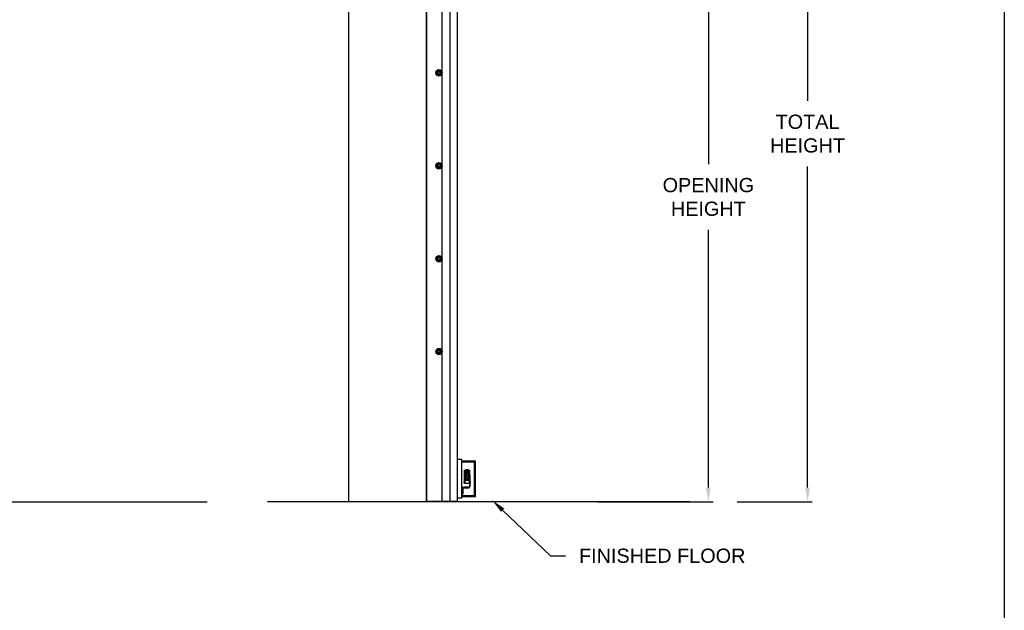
# Model space of a CAD drawing. Header units: inches. Extents: x 170 to 312, y 215 to 248.
# Tile 27 of 256: x 182.56 to 189.06, y 219.7 to 223.6. Entities that reach past the tile are written whole.
import ezdxf
from ezdxf import colors
from ezdxf.entities.mleader import LeaderData, LeaderLine
from ezdxf.math import Vec2, Vec3

# ---------------------------------------------------------------- set-up
doc = ezdxf.new("R2010")
doc.units = ezdxf.units.IN
doc.header["$LTSCALE"] = 0.25
doc.header["$MEASUREMENT"] = 0
doc.layers.add('ANNOTATIONS', color=1, linetype='Continuous')
doc.layers.add('MOTOR LH', color=7, linetype='Continuous')
doc.styles.add('ARIAL', font='arial.ttf', dxfattribs={"height": 0.09375})
doc.dimstyles.new('STANDARD$0', dxfattribs={"dimtxt": 0.09375, "dimasz": 0.09375, "dimexe": 0.03125, "dimexo": 0.046875, "dimgap": 0.09, "dimtad": 0, "dimtih": 1, "dimtoh": 1, "dimdec": 4, "dimzin": 0, "dimdsep": 46, "dimtxsty": 'ARIAL', "dimcen": 0.09, "dimadec": 0, "dimazin": 0, "dimtfac": 1, "dimtdec": 4, "dimtofl": 0, "dimtmove": 0, "dimatfit": 1, "dimfxl": 1, "dimtolj": 1, "dimtzin": 0, "dimarcsym": 0})

# ---------------------------------------------------------------- blocks, each defined once
blk = doc.blocks.new('*D90')
at = {"layer": 'ANNOTATIONS', "color": 0, "lineweight": -2, "transparency": 16777216}
for p, q in [((185.2897, 224.4367), (187.1357, 224.4367)), ((187.1044, 224.343), (187.1044, 222.6434)), ((187.1044, 220.5089), (187.1044, 222.2085)), ((186.3739, 220.4151), (187.1357, 220.4151))]:
    blk.add_line(p, q, dxfattribs=at)
at = {"layer": 'ANNOTATIONS', "color": 0, "transparency": 16777216}
for points in [[(187.0888, 224.343), (187.12, 224.343), (187.1044, 224.4367)], [(187.0888, 220.5089), (187.12, 220.5089), (187.1044, 220.4151)]]:
    blk.add_solid(points, dxfattribs=at)
at = {"layer": 'defpoints', "color": 0, "transparency": 16777216}
for p in [(185.2428, 224.4367), (186.327, 220.4151), (187.1044, 220.4151)]:
    blk.add_point(p, dxfattribs=at)
at = {"layer": 'ANNOTATIONS', "color": 0, "transparency": 16777216, "insert": (187.1044, 222.4259), "char_height": 0.09375, "attachment_point": 5, "style": 'ARIAL'}
blk.add_mtext('\\A1;OPENING\\PHEIGHT', dxfattribs=at)
blk = doc.blocks.new('*D91')
at = {"layer": 'ANNOTATIONS', "color": 0, "lineweight": -2, "transparency": 16777216}
for p, q in [((185.2897, 225.2727), (187.7907, 225.2727)), ((187.7594, 225.179), (187.7594, 223.0613)), ((187.7594, 220.5089), (187.7594, 222.6265)), ((187.2942, 220.4151), (187.7907, 220.4151))]:
    blk.add_line(p, q, dxfattribs=at)
at = {"layer": 'ANNOTATIONS', "color": 0, "transparency": 16777216}
for points in [[(187.7438, 225.179), (187.775, 225.179), (187.7594, 225.2727)], [(187.7438, 220.5089), (187.775, 220.5089), (187.7594, 220.4151)]]:
    blk.add_solid(points, dxfattribs=at)
at = {"layer": 'defpoints', "color": 0, "transparency": 16777216}
for p in [(185.2428, 225.2727), (187.2474, 220.4151), (187.7594, 220.4151)]:
    blk.add_point(p, dxfattribs=at)
at = {"layer": 'ANNOTATIONS', "color": 0, "transparency": 16777216, "insert": (187.7594, 222.8439), "char_height": 0.09375, "attachment_point": 5, "style": 'ARIAL'}
blk.add_mtext('\\A1;TOTAL\\PHEIGHT', dxfattribs=at)

msp = doc.modelspace()

# ---------------------------------------------------------------- linework, layer by layer
at = {"layer": 'defpoints'}
msp.add_lwpolyline([(189.05875, 214.75854), (169.58887, 214.75854), (169.58887, 227.49365), (189.05875, 227.49365)], close=True, dxfattribs=at)
at = {"layer": 'MOTOR LH'}
for p, q in [((184.72721, 225.91347), (184.72721, 220.41511)), ((185.24283, 220.41511), (185.24283, 225.91347)), ((185.24466, 220.41779), (185.24466, 225.22508)), ((185.34685, 220.41779), (185.34685, 225.22508)), ((185.39688, 224.94831), (185.39688, 220.41511)), ((185.44691, 220.41779), (185.44691, 224.60767)), ((185.47672, 220.69471), (185.44691, 220.69471)), ((185.47672, 220.43923), (185.47672, 220.69471)), ((185.47672, 220.68406), (185.56652, 220.68406)), ((185.47672, 220.67766), (185.56012, 220.67766)), ((185.56012, 220.45628), (185.56012, 220.67766)), ((185.56652, 220.44987), (185.56652, 220.68406)), ((185.49461, 220.62346), (185.52813, 220.62346)), ((185.49461, 220.57875), (185.49461, 220.62346)), ((185.49461, 220.61639), (185.49595, 220.61676)), ((185.49595, 220.62346), (185.49595, 220.60258)), ((185.49595, 220.61676), (185.52679, 220.61676)), ((185.50735, 220.61542), (185.49997, 220.61676)), ((185.49997, 220.61676), (185.49997, 220.58815)), ((185.50399, 220.62682), (185.50064, 220.62346)), ((185.50399, 220.62682), (185.50802, 220.62682)), ((185.50735, 220.61542), (185.51539, 220.61542)), ((185.50735, 220.61542), (185.50735, 220.59213)), ((185.50802, 220.62682), (185.51137, 220.62346)), ((185.51472, 220.62682), (185.51137, 220.62346)), ((185.51472, 220.62682), (185.51875, 220.62682)), ((185.52277, 220.61676), (185.51539, 220.61542)), ((185.51539, 220.61542), (185.51539, 220.59213)), ((185.51875, 220.62682), (185.5221, 220.62346)), ((185.52277, 220.61676), (185.52277, 220.58815)), ((185.52679, 220.60258), (185.52679, 220.62346)), ((185.52679, 220.61676), (185.52813, 220.61639)), ((185.52813, 220.62346), (185.52813, 220.57875)), ((185.48991, 220.54568), (185.48991, 220.54031)), ((185.50215, 220.59182), (185.49293, 220.57585)), ((185.49293, 220.57585), (185.4954, 220.57585)), ((185.49293, 220.57585), (185.50215, 220.55989)), ((185.49595, 220.60258), (185.49461, 220.6027)), ((185.49461, 220.53629), (185.49461, 220.57295)), ((185.49729, 220.55775), (185.49579, 220.53629)), ((185.49997, 220.60258), (185.49595, 220.60258)), ((185.49729, 220.60258), (185.49729, 220.58495)), ((185.49729, 220.56676), (185.49729, 220.55775)), ((185.49729, 220.55775), (185.52545, 220.55775)), ((185.50735, 220.60201), (185.49997, 220.60258)), ((185.50215, 220.59182), (185.50339, 220.58968)), ((185.52059, 220.59182), (185.50215, 220.59182)), ((185.50339, 220.56203), (185.50215, 220.55989)), ((185.50215, 220.55989), (185.52059, 220.55989)), ((185.50735, 220.59213), (185.50627, 220.59182)), ((185.51539, 220.60201), (185.50735, 220.60201)), ((185.52277, 220.60258), (185.51539, 220.60201)), ((185.51648, 220.59182), (185.51539, 220.59213)), ((185.52059, 220.59182), (185.51935, 220.58968)), ((185.52059, 220.55989), (185.51935, 220.56203)), ((185.52981, 220.57585), (185.52059, 220.59182)), ((185.52059, 220.55989), (185.52981, 220.57585)), ((185.52679, 220.60258), (185.52277, 220.60258)), ((185.52545, 220.58495), (185.52545, 220.60258)), ((185.52545, 220.55775), (185.52545, 220.56676)), ((185.52695, 220.53629), (185.52545, 220.55775)), ((185.52813, 220.6027), (185.52679, 220.60258)), ((185.52981, 220.57585), (185.52734, 220.57585)), ((185.52813, 220.59074), (185.53015, 220.59074)), ((185.52813, 220.57295), (185.52813, 220.51497)), ((185.53015, 220.59074), (185.53015, 220.51497)), ((185.53388, 220.54561), (185.5339, 220.54562)), ((185.47672, 220.51161), (185.52781, 220.51161)), ((185.48312, 220.49908), (185.48312, 220.46665)), ((185.52168, 220.50521), (185.48925, 220.50521)), ((185.52813, 220.53629), (185.49461, 220.53629)), ((185.49461, 220.51161), (185.49461, 220.51363)), ((185.49461, 220.51363), (185.52679, 220.51363)), ((185.52781, 220.51161), (185.52781, 220.51134)), ((176.05822, 220.41511), (183.79437, 220.41511)), ((186.97977, 220.41511), (184.19323, 220.41511)), ((185.24466, 220.41779), (185.44691, 220.41779)), ((185.47672, 220.43923), (185.44691, 220.43923)), ((185.47699, 220.46052), (185.47672, 220.46052)), ((185.47672, 220.45628), (185.56012, 220.45628)), ((185.47672, 220.44987), (185.56652, 220.44987))]:
    msp.add_line(p, q, dxfattribs=at)
at = {"layer": 'MOTOR LH', "flags": 128}
for points in [[(185.53426, 220.54362), (185.53424, 220.54361), (185.53421, 220.54361), (185.53417, 220.54361), (185.53413, 220.5436), (185.53408, 220.5436), (185.53402, 220.54359), (185.53395, 220.54359), (185.53388, 220.54358)], [(185.53388, 220.54241), (185.53395, 220.54241), (185.53402, 220.5424), (185.53408, 220.54239), (185.53413, 220.54239), (185.53417, 220.54239), (185.53421, 220.54238), (185.53424, 220.54238), (185.53426, 220.54238)]]:
    msp.add_lwpolyline(points, dxfattribs=at)
at = {"layer": 'MOTOR LH'}
for centre, radius in [((185.32556, 223.2451), 0.02129), ((185.32556, 223.2451), 0.01277), ((185.32556, 223.2451), 0.00852), ((185.32556, 223.2451), 0.0075), ((185.32556, 222.63195), 0.02129), ((185.32556, 222.63195), 0.01277), ((185.32556, 222.63195), 0.00852), ((185.32556, 222.63195), 0.0075), ((185.32556, 222.0188), 0.02129), ((185.32556, 222.0188), 0.01277), ((185.32556, 222.0188), 0.00852), ((185.32556, 222.0188), 0.0075), ((185.32556, 221.40564), 0.02129), ((185.32556, 221.40564), 0.01277), ((185.32556, 221.40564), 0.00852), ((185.32556, 221.40564), 0.0075), ((185.51137, 220.57585), 0.01597), ((185.51137, 220.57585), 0.00738), ((185.51137, 220.57585), 0.00671)]:
    msp.add_circle(centre, radius, dxfattribs=at)
for centre, radius, start, end in [((185.51137, 220.57585), 0.01676, 132.269594, 167.730406), ((185.51137, 220.57585), 0.01676, 192.269594, 227.730406), ((185.51137, 220.57585), 0.01676, 252.269594, 287.730406), ((185.51137, 220.57585), 0.01676, 12.269594, 47.730406), ((185.51137, 220.57585), 0.01676, 312.269594, 347.730406), ((185.53214, 220.54772), 0.000644, 35.783043, 90), ((185.52559, 220.543), 0.00872, 17.528167, 35.783043), ((185.52553, 220.543), 0.00875, 4.056065, 17.367813), ((185.48925, 220.49908), 0.00613, 90, 180), ((185.52168, 220.51134), 0.00613, 270, 0), ((185.52679, 220.51497), 0.00335, 270, 0), ((185.52679, 220.51497), 0.00134, 270, 0), ((185.53214, 220.53828), 0.000644, 270, 324.216957), ((185.52559, 220.543), 0.00872, 324.216957, 342.471833), ((185.52348, 220.543), 0.01042, 356.787808, 3.212192), ((185.52553, 220.543), 0.00875, 342.632118, 355.944005), ((185.54584, 220.55526), 0.01908, 231.2107, 231.273727), ((185.47699, 220.46665), 0.00613, 270, 0)]:
    msp.add_arc(centre, radius, start, end, dxfattribs=at)
for points, knots in [([(185.31917, 223.25617), (185.31828, 223.25565), (185.31646, 223.2546), (185.31434, 223.25338), (185.31314, 223.25268), (185.31278, 223.25248)], [0, 0, 0, 0, 0.4063029, 0.8272597, 1, 1, 1, 1]), ([(185.31278, 223.2451), (185.31278, 223.24527), (185.31278, 223.24638), (185.31278, 223.24844), (185.31278, 223.25072), (185.31278, 223.25204), (185.31278, 223.25248)], [0, 0, 0, 0, 0.0665057, 0.4352989, 0.8145616, 1, 1, 1, 1]), ([(185.31278, 223.23773), (185.31278, 223.23835), (185.31278, 223.23983), (185.31278, 223.24229), (185.31278, 223.24416), (185.31278, 223.2451)], [0, 0, 0, 0, 0.2654559, 0.628086, 1, 1, 1, 1]), ([(185.31278, 223.23773), (185.31378, 223.23715), (185.3158, 223.23599), (185.31801, 223.23471), (185.31914, 223.23406), (185.31917, 223.23404)], [0, 0, 0, 0, 0.4843391, 0.98632, 1, 1, 1, 1]), ([(185.32556, 223.25985), (185.32457, 223.25928), (185.32254, 223.25811), (185.32033, 223.25684), (185.3192, 223.25618), (185.31917, 223.25617)], [0, 0, 0, 0, 0.4843396, 0.98632, 1, 1, 1, 1]), ([(185.31917, 223.23404), (185.32007, 223.23352), (185.32189, 223.23247), (185.324, 223.23125), (185.32521, 223.23056), (185.32556, 223.23035)], [0, 0, 0, 0, 0.40629018, 0.82727519, 1, 1, 1, 1]), ([(185.33195, 223.25617), (185.33105, 223.25668), (185.32923, 223.25773), (185.32711, 223.25895), (185.32591, 223.25965), (185.32556, 223.25985)], [0, 0, 0, 0, 0.40630307, 0.82725964, 1, 1, 1, 1]), ([(185.33195, 223.25617), (185.33105, 223.25668), (185.32923, 223.25773), (185.32711, 223.25895), (185.32591, 223.25965), (185.32556, 223.25985)], [0, 0, 0, 0, 0.4062953, 0.8272611, 1, 1, 1, 1]), ([(185.32556, 223.23035), (185.32655, 223.23093), (185.32857, 223.23209), (185.33078, 223.23337), (185.33192, 223.23402), (185.33195, 223.23404)], [0, 0, 0, 0, 0.48432975, 0.98634069, 1, 1, 1, 1]), ([(185.32556, 223.23035), (185.32655, 223.23093), (185.32857, 223.23209), (185.33078, 223.23337), (185.33192, 223.23402), (185.33195, 223.23404)], [0, 0, 0, 0, 0.4843389, 0.9863397, 1, 1, 1, 1]), ([(185.33833, 223.25248), (185.33734, 223.25305), (185.33532, 223.25422), (185.33311, 223.25549), (185.33198, 223.25615), (185.33195, 223.25617)], [0, 0, 0, 0, 0.4843391, 0.98632, 1, 1, 1, 1]), ([(185.33833, 223.25248), (185.33734, 223.25305), (185.33532, 223.25422), (185.33311, 223.25549), (185.33198, 223.25615), (185.33195, 223.25617)], [0, 0, 0, 0, 0.4843494, 0.9863201, 1, 1, 1, 1]), ([(185.33195, 223.23404), (185.33284, 223.23456), (185.33466, 223.23561), (185.33678, 223.23683), (185.33798, 223.23753), (185.33833, 223.23773)], [0, 0, 0, 0, 0.4063026, 0.8272793, 1, 1, 1, 1]), ([(185.33195, 223.23404), (185.33284, 223.23456), (185.33466, 223.23561), (185.33678, 223.23683), (185.33798, 223.23753), (185.33833, 223.23773)], [0, 0, 0, 0, 0.4062946, 0.8272804, 1, 1, 1, 1]), ([(185.33833, 223.2451), (185.33833, 223.24527), (185.33833, 223.24638), (185.33833, 223.24844), (185.33833, 223.25072), (185.33833, 223.25204), (185.33833, 223.25248)], [0, 0, 0, 0, 0.0665057, 0.4352989, 0.8145616, 1, 1, 1, 1]), ([(185.33833, 223.23773), (185.33833, 223.23835), (185.33833, 223.23983), (185.33833, 223.24229), (185.33833, 223.24416), (185.33833, 223.2451)], [0, 0, 0, 0, 0.2654559, 0.628086, 1, 1, 1, 1]), ([(185.33833, 223.23773), (185.33833, 223.23835), (185.33833, 223.23983), (185.33833, 223.24229), (185.33833, 223.24416), (185.33833, 223.2451)], [0, 0, 0, 0, 0.2654541, 0.6280925, 1, 1, 1, 1]), ([(185.31917, 222.64301), (185.31828, 222.6425), (185.31646, 222.64145), (185.31434, 222.64022), (185.31314, 222.63953), (185.31278, 222.63933)], [0, 0, 0, 0, 0.4063027, 0.8272695, 1, 1, 1, 1]), ([(185.31278, 222.63195), (185.31278, 222.63212), (185.31278, 222.63322), (185.31278, 222.63529), (185.31278, 222.63756), (185.31278, 222.63889), (185.31278, 222.63933)], [0, 0, 0, 0, 0.0665254, 0.43527, 0.8145456, 1, 1, 1, 1]), ([(185.31278, 222.62457), (185.31278, 222.6252), (185.31278, 222.62668), (185.31278, 222.62914), (185.31278, 222.631), (185.31278, 222.63195)], [0, 0, 0, 0, 0.2654611, 0.6280578, 1, 1, 1, 1]), ([(185.32556, 222.6467), (185.32457, 222.64613), (185.32254, 222.64496), (185.32033, 222.64368), (185.3192, 222.64303), (185.31917, 222.64301)], [0, 0, 0, 0, 0.4843346, 0.9863304, 1, 1, 1, 1]), ([(185.33195, 222.64301), (185.33105, 222.64353), (185.32923, 222.64458), (185.32711, 222.6458), (185.32591, 222.6465), (185.32556, 222.6467)], [0, 0, 0, 0, 0.4062967, 0.8272676, 1, 1, 1, 1]), ([(185.33195, 222.64301), (185.33105, 222.64353), (185.32923, 222.64458), (185.32711, 222.6458), (185.32591, 222.6465), (185.32556, 222.6467)], [0, 0, 0, 0, 0.406289, 0.8272691, 1, 1, 1, 1]), ([(185.33833, 222.63933), (185.33734, 222.6399), (185.33532, 222.64107), (185.33311, 222.64234), (185.33198, 222.643), (185.33195, 222.64301)], [0, 0, 0, 0, 0.4843289, 0.98632, 1, 1, 1, 1]), ([(185.33833, 222.63933), (185.33734, 222.6399), (185.33532, 222.64107), (185.33311, 222.64234), (185.33198, 222.643), (185.33195, 222.64301)], [0, 0, 0, 0, 0.4843392, 0.9863201, 1, 1, 1, 1]), ([(185.33833, 222.63195), (185.33833, 222.63212), (185.33833, 222.63322), (185.33833, 222.63529), (185.33833, 222.63756), (185.33833, 222.63889), (185.33833, 222.63933)], [0, 0, 0, 0, 0.0665254, 0.43527, 0.8145456, 1, 1, 1, 1]), ([(185.33833, 222.62457), (185.33833, 222.6252), (185.33833, 222.62668), (185.33833, 222.62914), (185.33833, 222.631), (185.33833, 222.63195)], [0, 0, 0, 0, 0.2654611, 0.6280578, 1, 1, 1, 1]), ([(185.33833, 222.62457), (185.33833, 222.6252), (185.33833, 222.62668), (185.33833, 222.62914), (185.33833, 222.631), (185.33833, 222.63195)], [0, 0, 0, 0, 0.2654593, 0.6280643, 1, 1, 1, 1]), ([(185.31278, 222.62457), (185.31378, 222.624), (185.3158, 222.62283), (185.31801, 222.62156), (185.31914, 222.6209), (185.31917, 222.62089)], [0, 0, 0, 0, 0.4843391, 0.98632, 1, 1, 1, 1]), ([(185.31917, 222.62089), (185.32007, 222.62037), (185.32189, 222.61932), (185.324, 222.6181), (185.32521, 222.6174), (185.32556, 222.6172)], [0, 0, 0, 0, 0.4062965, 0.8272672, 1, 1, 1, 1]), ([(185.32556, 222.6172), (185.32655, 222.61777), (185.32857, 222.61894), (185.33078, 222.62022), (185.33192, 222.62087), (185.33195, 222.62089)], [0, 0, 0, 0, 0.4843348, 0.9863303, 1, 1, 1, 1]), ([(185.32556, 222.6172), (185.32655, 222.61777), (185.32857, 222.61894), (185.33078, 222.62022), (185.33192, 222.62087), (185.33195, 222.62089)], [0, 0, 0, 0, 0.484344, 0.9863293, 1, 1, 1, 1]), ([(185.33195, 222.62089), (185.33284, 222.6214), (185.33466, 222.62245), (185.33678, 222.62368), (185.33798, 222.62437), (185.33833, 222.62457)], [0, 0, 0, 0, 0.4062924, 0.8272695, 1, 1, 1, 1]), ([(185.33195, 222.62089), (185.33284, 222.6214), (185.33466, 222.62245), (185.33678, 222.62368), (185.33798, 222.62437), (185.33833, 222.62457)], [0, 0, 0, 0, 0.4062844, 0.8272706, 1, 1, 1, 1]), ([(185.31917, 222.02986), (185.31828, 222.02934), (185.31646, 222.02829), (185.31434, 222.02707), (185.31314, 222.02637), (185.31278, 222.02617)], [0, 0, 0, 0, 0.4062926, 0.8272597, 1, 1, 1, 1]), ([(185.31278, 222.0188), (185.31278, 222.01897), (185.31278, 222.02007), (185.31278, 222.02213), (185.31278, 222.02441), (185.31278, 222.02574), (185.31278, 222.02617)], [0, 0, 0, 0, 0.0665463, 0.4352904, 0.8145654, 1, 1, 1, 1]), ([(185.31278, 222.01142), (185.31278, 222.01205), (185.31278, 222.01352), (185.31278, 222.01599), (185.31278, 222.01785), (185.31278, 222.0188)], [0, 0, 0, 0, 0.2654613, 0.6280785, 1, 1, 1, 1]), ([(185.31278, 222.01142), (185.31378, 222.01085), (185.3158, 222.00968), (185.31801, 222.0084), (185.31914, 222.00775), (185.31917, 222.00773)], [0, 0, 0, 0, 0.484334, 0.9863304, 1, 1, 1, 1]), ([(185.32556, 222.03355), (185.32457, 222.03297), (185.32254, 222.03181), (185.32033, 222.03053), (185.3192, 222.02988), (185.31917, 222.02986)], [0, 0, 0, 0, 0.4843397, 0.9863305, 1, 1, 1, 1]), ([(185.31917, 222.00773), (185.32007, 222.00722), (185.32189, 222.00617), (185.324, 222.00495), (185.32521, 222.00425), (185.32556, 222.00405)], [0, 0, 0, 0, 0.4063027, 0.827269, 1, 1, 1, 1]), ([(185.33195, 222.02986), (185.33105, 222.03038), (185.32923, 222.03143), (185.32711, 222.03265), (185.32591, 222.03334), (185.32556, 222.03355)], [0, 0, 0, 0, 0.4062928, 0.8272596, 1, 1, 1, 1]), ([(185.33195, 222.02986), (185.33105, 222.03038), (185.32923, 222.03143), (185.32711, 222.03265), (185.32591, 222.03334), (185.32556, 222.03355)], [0, 0, 0, 0, 0.406285, 0.8272611, 1, 1, 1, 1]), ([(185.32556, 222.00405), (185.32655, 222.00462), (185.32857, 222.00579), (185.33078, 222.00706), (185.33192, 222.00772), (185.33195, 222.00773)], [0, 0, 0, 0, 0.4843298, 0.98632, 1, 1, 1, 1]), ([(185.32556, 222.00405), (185.32655, 222.00462), (185.32857, 222.00579), (185.33078, 222.00706), (185.33192, 222.00772), (185.33195, 222.00773)], [0, 0, 0, 0, 0.4843389, 0.986319, 1, 1, 1, 1]), ([(185.33833, 222.02617), (185.33734, 222.02675), (185.33532, 222.02791), (185.33311, 222.02919), (185.33198, 222.02984), (185.33195, 222.02986)], [0, 0, 0, 0, 0.4843391, 0.9863305, 1, 1, 1, 1]), ([(185.33833, 222.02617), (185.33734, 222.02675), (185.33532, 222.02791), (185.33311, 222.02919), (185.33198, 222.02984), (185.33195, 222.02986)], [0, 0, 0, 0, 0.4843494, 0.9863306, 1, 1, 1, 1]), ([(185.33195, 222.00773), (185.33284, 222.00825), (185.33466, 222.0093), (185.33678, 222.01052), (185.33798, 222.01122), (185.33833, 222.01142)], [0, 0, 0, 0, 0.4062965, 0.8272677, 1, 1, 1, 1]), ([(185.33195, 222.00773), (185.33284, 222.00825), (185.33466, 222.0093), (185.33678, 222.01052), (185.33798, 222.01122), (185.33833, 222.01142)], [0, 0, 0, 0, 0.4062885, 0.8272688, 1, 1, 1, 1]), ([(185.33833, 222.0188), (185.33833, 222.01897), (185.33833, 222.02007), (185.33833, 222.02213), (185.33833, 222.02441), (185.33833, 222.02574), (185.33833, 222.02617)], [0, 0, 0, 0, 0.0665463, 0.4352904, 0.8145654, 1, 1, 1, 1]), ([(185.33833, 222.01142), (185.33833, 222.01205), (185.33833, 222.01352), (185.33833, 222.01599), (185.33833, 222.01785), (185.33833, 222.0188)], [0, 0, 0, 0, 0.2654613, 0.6280785, 1, 1, 1, 1]), ([(185.33833, 222.01142), (185.33833, 222.01205), (185.33833, 222.01352), (185.33833, 222.01599), (185.33833, 222.01785), (185.33833, 222.0188)], [0, 0, 0, 0, 0.2654595, 0.6280849, 1, 1, 1, 1]), ([(185.31917, 221.41671), (185.31828, 221.41619), (185.31646, 221.41514), (185.31434, 221.41392), (185.31314, 221.41322), (185.31278, 221.41302)], [0, 0, 0, 0, 0.4062996, 0.8272686, 1, 1, 1, 1]), ([(185.31278, 221.40564), (185.31278, 221.40581), (185.31278, 221.40692), (185.31278, 221.40898), (185.31278, 221.41126), (185.31278, 221.41258), (185.31278, 221.41302)], [0, 0, 0, 0, 0.0665352, 0.4352862, 0.8145477, 1, 1, 1, 1]), ([(185.31278, 221.39827), (185.31278, 221.39889), (185.31278, 221.40037), (185.31278, 221.40283), (185.31278, 221.4047), (185.31278, 221.40564)], [0, 0, 0, 0, 0.2654613, 0.6280785, 1, 1, 1, 1]), ([(185.31278, 221.39827), (185.31378, 221.3977), (185.3158, 221.39653), (185.31801, 221.39525), (185.31914, 221.3946), (185.31917, 221.39458)], [0, 0, 0, 0, 0.4843366, 0.9863252, 1, 1, 1, 1]), ([(185.32556, 221.42039), (185.32457, 221.41982), (185.32254, 221.41865), (185.32033, 221.41738), (185.3192, 221.41672), (185.31917, 221.41671)], [0, 0, 0, 0, 0.4843371, 0.9863252, 1, 1, 1, 1]), ([(185.31917, 221.39458), (185.32007, 221.39406), (185.32189, 221.39301), (185.324, 221.39179), (185.32521, 221.3911), (185.32556, 221.39089)], [0, 0, 0, 0, 0.4062996, 0.8272681, 1, 1, 1, 1]), ([(185.33195, 221.41671), (185.33105, 221.41722), (185.32923, 221.41827), (185.32711, 221.4195), (185.32591, 221.42019), (185.32556, 221.42039)], [0, 0, 0, 0, 0.40629469, 0.8272685, 1, 1, 1, 1]), ([(185.33195, 221.41671), (185.33105, 221.41722), (185.32923, 221.41827), (185.32711, 221.4195), (185.32591, 221.42019), (185.32556, 221.42039)], [0, 0, 0, 0, 0.4062869, 0.82727, 1, 1, 1, 1]), ([(185.32556, 221.39089), (185.32655, 221.39147), (185.32857, 221.39263), (185.33078, 221.39391), (185.33192, 221.39456), (185.33195, 221.39458)], [0, 0, 0, 0, 0.4843323, 0.9863252, 1, 1, 1, 1]), ([(185.32556, 221.39089), (185.32655, 221.39147), (185.32857, 221.39263), (185.33078, 221.39391), (185.33192, 221.39456), (185.33195, 221.39458)], [0, 0, 0, 0, 0.4843415, 0.9863242, 1, 1, 1, 1]), ([(185.33833, 221.41302), (185.33734, 221.41359), (185.33532, 221.41476), (185.33311, 221.41603), (185.33198, 221.41669), (185.33195, 221.41671)], [0, 0, 0, 0, 0.4843315, 0.9863252, 1, 1, 1, 1]), ([(185.33833, 221.41302), (185.33734, 221.41359), (185.33532, 221.41476), (185.33311, 221.41603), (185.33198, 221.41669), (185.33195, 221.41671)], [0, 0, 0, 0, 0.4843418, 0.9863253, 1, 1, 1, 1]), ([(185.33195, 221.39458), (185.33284, 221.3951), (185.33466, 221.39615), (185.33678, 221.39737), (185.33798, 221.39807), (185.33833, 221.39827)], [0, 0, 0, 0, 0.4062945, 0.8272686, 1, 1, 1, 1]), ([(185.33195, 221.39458), (185.33284, 221.3951), (185.33466, 221.39615), (185.33678, 221.39737), (185.33798, 221.39807), (185.33833, 221.39827)], [0, 0, 0, 0, 0.40628648, 0.82726969, 1, 1, 1, 1]), ([(185.33833, 221.40564), (185.33833, 221.40581), (185.33833, 221.40692), (185.33833, 221.40898), (185.33833, 221.41126), (185.33833, 221.41258), (185.33833, 221.41302)], [0, 0, 0, 0, 0.0665352, 0.4352862, 0.8145477, 1, 1, 1, 1]), ([(185.33833, 221.39827), (185.33833, 221.39889), (185.33833, 221.40037), (185.33833, 221.40283), (185.33833, 221.4047), (185.33833, 221.40564)], [0, 0, 0, 0, 0.2654613, 0.6280785, 1, 1, 1, 1]), ([(185.33833, 221.39827), (185.33833, 221.39889), (185.33833, 221.40037), (185.33833, 221.40283), (185.33833, 221.4047), (185.33833, 221.40564)], [0, 0, 0, 0, 0.2654595, 0.6280849, 1, 1, 1, 1]), ([(185.50927, 220.56888), (185.50934, 220.5689), (185.50991, 220.56911), (185.51116, 220.56921), (185.51253, 220.56918), (185.51318, 220.56894), (185.51333, 220.56889)], [0, 0, 0, 0, 0.054228, 0.4668722, 0.8814806, 1, 1, 1, 1])]:
    msp.add_open_spline(points, degree=3, knots=knots, dxfattribs=at)
for points in [[(185.49461, 220.54568), (185.48991, 220.54568)], [(185.53214, 220.54836), (185.53015, 220.54836)], [(185.48991, 220.54031), (185.49461, 220.54031)], [(185.53015, 220.53763), (185.53214, 220.53763)]]:
    msp.add_open_spline(points, degree=1, dxfattribs=at)

# ---------------------------------------------------------------- dimensions: what is measured, and where the dimension line sits
at = {"layer": 'ANNOTATIONS'}
for base, p1, p2, text, picture, middle in [((187.75941, 220.41511), (185.24283, 225.27272), (187.24736, 220.41511), 'TOTAL\\PHEIGHT', '*D91', (187.75941, 222.84392)), ((187.10442, 220.41511), (185.24283, 224.43674), (186.32702, 220.41511), 'OPENING\\PHEIGHT', '*D90', (187.10442, 222.42592))]:
    dim = msp.add_linear_dim(base=base, p1=p1, p2=p2, angle=90, text=text, dimstyle='STANDARD$0', dxfattribs=at)
    dim.commit()
    dim.dimension.update_dxf_attribs({"geometry": picture, "text_midpoint": middle})

# ---------------------------------------------------------------- leaders
ml = msp.add_multileader_mtext('Standard', dxfattribs=at)
ml.set_content('FINISHED FLOOR', color=256, style='ARIAL')
ml.set_leader_properties()
ml.build(insert=Vec2(0, 0))
ml.multileader.update_dxf_attribs({"dogleg_length": 0.36, "arrow_head_size": 0.09375})
ctx = ml.context
ctx.base_point, ctx.char_height, ctx.arrow_head_size, ctx.landing_gap_size, ctx.plane_origin = Vec3(186.1604, 220.0578), 0.09375, 0.09375, 0.09, Vec3(185.37536, 219.62457)
notes = []
notes.append((ctx, [(0, (1, 1, 0), (186.06244, 220.0578), (1, 0), 0.09796, [(0, [(185.67827, 220.42387)], 0, [])])]))
ctx.mtext.insert, ctx.mtext.flow_direction = Vec3(186.2504, 220.10547), 5
for ctx, leaders in notes:
    for number, flags, end, landing, length, lines in leaders:
        leader = LeaderData()
        leader.index, (leader.has_last_leader_line, leader.has_dogleg_vector, leader.attachment_direction) = number, flags
        leader.last_leader_point, leader.dogleg_vector, leader.dogleg_length = Vec3(end), Vec3(landing), length
        for number, points, colour, breaks in lines:
            line = LeaderLine()
            line.index, line.vertices, line.color, line.breaks = number, Vec3.list(points), colors.encode_raw_color(colour), breaks
            leader.lines.append(line)
        ctx.leaders.append(leader)

doc.saveas('drawing.dxf')
